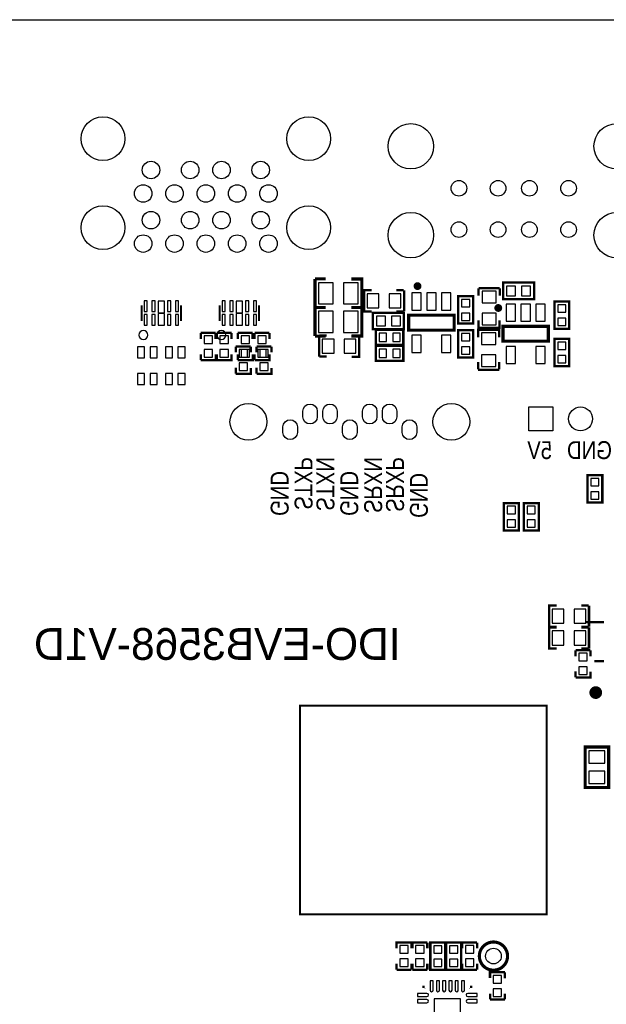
# Model space of a CAD drawing. Extents: x 0 to 360, y -1 to 107.
# Tile 12 of 15: x 254 to 291, y 41 to 104. Entities that reach past the tile are written whole.
import ezdxf
from ezdxf.enums import TextEntityAlignment as Align

# ---------------------------------------------------------------- set-up
doc = ezdxf.new("R2010")
doc.units = 0
doc.header["$MEASUREMENT"] = 0
for name, color, linetype in [('BG_OUTLINE', 6, 'CONTINUOUS'), ('BG_SILKSCREEN_BOTTOM', 7, 'CONTINUOUS'), ('PG_SILKSCREEN_BOTTOM', 7, 'CONTINUOUS'), ('PIN_BOTTOM', 1, 'CONTINUOUS')]:
    doc.layers.add(name, color=color, linetype=linetype)

msp = doc.modelspace()

# ---------------------------------------------------------------- linework, layer by layer
at = {"layer": 'BG_OUTLINE'}
msp.add_lwpolyline([(214.8544275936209, 3.15341), (214.8544275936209, 102.72141, -0.4142140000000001), (216.1244275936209, 103.99141), (358.6692275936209, 103.99141, -0.4142140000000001), (359.9392275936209, 102.72141), (359.9392275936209, 3.15341, -0.4142140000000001), (358.6692275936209, 1.883409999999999), (314.6764275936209, 1.883409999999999), (314.6764275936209, 3.102609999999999), (311.3236275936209, 3.102609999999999), (311.3236275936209, 1.883409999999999), (216.1244275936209, 1.883409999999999, -0.4142140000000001), (214.8544275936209, 3.15341)], format="xyb", dxfattribs=at)
at = {"layer": 'BG_OUTLINE', "const_width": 0.127}
msp.add_lwpolyline([(271.4710275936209, 46.84140999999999), (287.2190275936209, 46.84140999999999), (287.2190275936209, 60.17641), (271.4710275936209, 60.17641), (271.4710275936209, 46.84140999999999)], dxfattribs=at)
at = {"layer": 'PG_SILKSCREEN_BOTTOM'}
for points, const_width in [([(272.4225365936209, 85.606103), (272.4225365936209, 87.434903)], 0.2), ([(272.4225365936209, 87.434903), (273.0975165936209, 87.434903)], 0.2), ([(274.7344195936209, 87.43061), (275.4094245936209, 87.43061), (275.4094245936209, 85.60181), (274.7344195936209, 85.60181)], 0.2), ([(284.2110325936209, 86.851414), (282.8610225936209, 86.851414)], 0.150012), ([(282.865721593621, 86.361422), (282.865721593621, 86.836402)], 0.150012), ([(284.2157315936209, 86.836402), (284.2157315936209, 86.361422)], 0.150012), ([(284.4906355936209, 86.14361699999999), (286.4156255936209, 86.14361699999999), (286.4156255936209, 87.193603), (284.4406235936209, 87.193603), (284.4406235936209, 86.14361699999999), (284.4906355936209, 86.14361699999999)], 0.150012), ([(276.030429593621, 85.358605), (275.555423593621, 85.358605), (275.555423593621, 86.708615), (276.030429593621, 86.708615)], 0.150012), ([(277.6154395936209, 86.703916), (278.0904195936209, 86.703916)], 0.150012), ([(278.1054315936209, 85.358605), (278.1054315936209, 86.708615)], 0.150012), ([(281.5624225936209, 86.249408), (281.5624225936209, 84.574405), (282.5124325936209, 84.574405), (282.5124325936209, 86.324415), (281.5624225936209, 86.324415), (281.5624225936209, 86.249408)], 0.150012), ([(261.3565185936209, 84.746109), (261.3565185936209, 85.746107)], 0.127), ([(263.8563365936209, 84.746109), (263.8563365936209, 85.746107)], 0.127), ([(266.334918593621, 84.746109), (266.334918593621, 85.746107)], 0.127), ([(268.834736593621, 84.746109), (268.834736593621, 85.746107)], 0.127), ([(272.4225365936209, 83.777303), (272.4225365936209, 85.606103)], 0.2), ([(272.4225365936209, 85.606103), (273.0975165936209, 85.606103)], 0.2), ([(273.0975165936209, 85.606103), (272.4225365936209, 85.606103)], 0.2), ([(274.7344195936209, 85.60181), (275.4094245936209, 85.60181), (275.4094245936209, 83.77301), (274.7344195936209, 83.77301)], 0.2), ([(287.7092225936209, 85.919208), (287.7092225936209, 84.244205), (288.6592325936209, 84.244205), (288.6592325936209, 85.994215), (287.7092225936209, 85.994215), (287.7092225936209, 85.919208)], 0.150012), ([(278.0348195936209, 85.263203), (276.1098295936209, 85.263203), (276.1098295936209, 84.21321699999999), (278.0848315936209, 84.21321699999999), (278.0848315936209, 85.263203), (278.0348195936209, 85.263203)], 0.150012), ([(278.0904195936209, 85.353906), (277.6154395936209, 85.353906)], 0.150012), ([(281.3030375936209, 85.111615), (278.4030175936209, 85.111615), (278.4030175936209, 84.161605), (281.3030375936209, 84.161605), (281.3030375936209, 85.111615)], 0.2), ([(284.2110325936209, 84.77641199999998), (284.2110325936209, 84.30140599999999), (282.8610225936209, 84.30140599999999), (282.8610225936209, 84.77641199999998)], 0.150012), ([(287.3228375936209, 84.40041500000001), (284.4228175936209, 84.40041500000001), (284.4228175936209, 83.45040499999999), (287.3228375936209, 83.45040499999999), (287.3228375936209, 84.40041500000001)], 0.2), ([(265.127021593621, 83.598715), (265.127021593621, 83.973721)], 0.150012), ([(265.1286225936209, 83.987615), (266.0786325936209, 83.987615)], 0.150012), ([(266.077032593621, 83.598715), (266.077032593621, 83.973721)], 0.150012), ([(266.1430215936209, 83.598715), (266.1430215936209, 83.973721)], 0.150012), ([(266.1446225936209, 83.987615), (267.0946325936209, 83.987615)], 0.150012), ([(267.0930325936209, 83.598715), (267.0930325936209, 83.973721)], 0.150012), ([(267.4892215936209, 83.598715), (267.4892215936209, 83.973721)], 0.150012), ([(267.4908225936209, 83.987615), (268.4408325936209, 83.987615)], 0.150012), ([(268.4392325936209, 83.598715), (268.4392325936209, 83.973721)], 0.150012), ([(268.5560215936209, 83.598715), (268.5560215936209, 83.973721)], 0.150012), ([(268.5576225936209, 83.987615), (269.5076325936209, 83.987615)], 0.150012), ([(269.5060325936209, 83.598715), (269.5060325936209, 83.973721)], 0.150012), ([(273.0975165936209, 83.777303), (272.4225365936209, 83.777303)], 0.2), ([(272.685223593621, 83.81301500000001), (272.685223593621, 82.463005)], 0.150012), ([(272.7002355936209, 83.817714), (273.1752155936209, 83.817714)], 0.150012), ([(274.7602255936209, 83.81301500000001), (275.2352315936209, 83.81301500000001), (275.2352315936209, 82.463005), (274.7602255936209, 82.463005)], 0.150012), ([(276.3860295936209, 83.22180499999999), (278.0610325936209, 83.22180499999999), (278.0610325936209, 84.17181500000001), (276.3110225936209, 84.17181500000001), (276.3110225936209, 83.22180499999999), (276.3860295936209, 83.22180499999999)], 0.150012), ([(282.5124325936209, 82.490412), (282.5124325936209, 84.165415), (281.5624225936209, 84.165415), (281.5624225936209, 82.41540499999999), (282.5124325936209, 82.41540499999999), (282.5124325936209, 82.490412)], 0.150012), ([(282.8356225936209, 83.709408), (282.8356225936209, 84.184414), (284.1856325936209, 84.184414), (284.1856325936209, 83.709408)], 0.150012), ([(288.6592325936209, 81.931612), (288.6592325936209, 83.606615), (287.7092225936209, 83.606615), (287.7092225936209, 81.85660499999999), (288.6592325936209, 81.85660499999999), (288.6592325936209, 81.931612)], 0.150012), ([(267.3622215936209, 82.73511500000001), (267.3622215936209, 83.11012099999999)], 0.150012), ([(267.363822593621, 83.12401499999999), (268.3138325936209, 83.12401499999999)], 0.150012), ([(268.312232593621, 82.73511500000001), (268.312232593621, 83.11012099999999)], 0.150012), ([(268.6830215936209, 82.73511500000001), (268.6830215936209, 83.11012099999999)], 0.150012), ([(268.6846225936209, 83.12401499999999), (269.634632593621, 83.12401499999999)], 0.150012), ([(269.633032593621, 82.73511500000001), (269.633032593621, 83.11012099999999)], 0.150012), ([(276.3860295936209, 82.205805), (278.0610325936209, 82.205805), (278.0610325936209, 83.155815), (276.3110225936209, 83.155815), (276.3110225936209, 82.205805), (276.3860295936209, 82.205805)], 0.150012), ([(265.127021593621, 82.24870499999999), (265.127021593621, 82.62371100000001)], 0.150012), ([(265.1286225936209, 82.23760499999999), (266.0786325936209, 82.23760499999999), (266.0786325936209, 82.612611)], 0.150012), ([(266.1430215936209, 82.24870499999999), (266.1430215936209, 82.62371100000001)], 0.150012), ([(266.1446225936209, 82.23760499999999), (267.0946325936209, 82.23760499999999), (267.0946325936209, 82.612611)], 0.150012), ([(267.4892215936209, 82.24870499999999), (267.4892215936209, 82.62371100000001)], 0.150012), ([(267.4908225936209, 82.23760499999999), (268.4408325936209, 82.23760499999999), (268.4408325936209, 82.612611)], 0.150012), ([(268.5560215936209, 82.24870499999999), (268.5560215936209, 82.62371100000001)], 0.150012), ([(268.5576225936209, 82.23760499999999), (269.5076325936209, 82.23760499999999), (269.5076325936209, 82.612611)], 0.150012), ([(273.1752155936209, 82.467704), (272.7002355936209, 82.467704)], 0.150012), ([(267.3622215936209, 81.385105), (267.3622215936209, 81.760111)], 0.150012), ([(267.363822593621, 81.374005), (268.3138325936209, 81.374005), (268.3138325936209, 81.749011)], 0.150012), ([(268.6830215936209, 81.385105), (268.6830215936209, 81.760111)], 0.150012), ([(268.6846225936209, 81.374005), (269.634632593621, 81.374005), (269.634632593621, 81.749011)], 0.150012), ([(282.8309235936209, 81.64941799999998), (282.8309235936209, 82.124398)], 0.150012), ([(284.1809335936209, 82.124398), (284.1809335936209, 81.64941799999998)], 0.150012), ([(282.8356225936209, 81.63440599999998), (284.1856325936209, 81.63440599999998)], 0.150012), ([(290.7674325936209, 73.219412), (290.7674325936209, 74.89441500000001), (289.8174225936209, 74.89441500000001), (289.8174225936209, 73.14440499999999), (290.7674325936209, 73.14440499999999), (290.7674325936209, 73.219412)], 0.150012), ([(284.483422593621, 73.04140799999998), (284.483422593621, 71.36640499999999), (285.433432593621, 71.36640499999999), (285.433432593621, 73.116415), (284.483422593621, 73.116415), (284.483422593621, 73.04140799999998)], 0.150012), ([(285.7534225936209, 73.04140799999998), (285.7534225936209, 71.36640499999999), (286.7034325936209, 71.36640499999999), (286.7034325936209, 73.116415), (285.7534225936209, 73.116415), (285.7534225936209, 73.04140799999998)], 0.150012), ([(287.841429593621, 65.216405), (287.3664235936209, 65.216405), (287.3664235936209, 66.566415), (287.841429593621, 66.566415)], 0.150012), ([(289.426439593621, 66.561716), (289.901419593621, 66.561716)], 0.150012), ([(289.9164315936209, 65.216405), (289.9164315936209, 66.566415)], 0.150012), ([(290.881732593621, 65.507921), (289.738732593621, 65.507921)], 0.1524), ([(287.841429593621, 63.81940499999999), (287.3664235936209, 63.81940499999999), (287.3664235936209, 65.169415), (287.841429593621, 65.169415)], 0.150012), ([(289.901419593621, 65.21170599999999), (289.426439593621, 65.21170599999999)], 0.150012), ([(289.426439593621, 65.16471600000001), (289.901419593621, 65.16471600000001)], 0.150012), ([(289.9164315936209, 63.81940499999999), (289.9164315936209, 65.169415)], 0.150012), ([(289.0538215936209, 63.329515), (289.0538215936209, 63.704521)], 0.150012), ([(289.055422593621, 63.718415), (290.005432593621, 63.718415)], 0.150012), ([(289.901419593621, 63.814706), (289.426439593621, 63.814706)], 0.150012), ([(290.0038325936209, 63.329515), (290.0038325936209, 63.704521)], 0.150012), ([(290.881732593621, 63.00851), (290.246732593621, 63.00851)], 0.1524), ([(289.0538215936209, 61.979505), (289.0538215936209, 62.354511)], 0.150012), ([(289.055422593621, 61.96840499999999), (290.005432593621, 61.96840499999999), (290.005432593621, 62.34341099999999)], 0.150012), ([(291.1689305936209, 55.04560999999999), (291.1689305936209, 57.53481), (289.670330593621, 57.53481), (289.670330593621, 54.94400999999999), (291.1689305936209, 54.94400999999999), (291.1689305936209, 55.04560999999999)], 0.2), ([(278.5754325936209, 45.049415), (277.6254225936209, 45.049415), (277.6254225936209, 44.67440899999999)], 0.150012), ([(278.577033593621, 45.03831499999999), (278.577033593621, 44.66330899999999)], 0.150012), ([(279.5914325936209, 45.049415), (278.6414225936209, 45.049415), (278.6414225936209, 44.67440899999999)], 0.150012), ([(279.5930335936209, 45.03831499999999), (279.5930335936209, 44.66330899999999)], 0.150012), ([(279.7844225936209, 44.97440799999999), (279.7844225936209, 43.299405), (280.734432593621, 43.299405), (280.734432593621, 45.049415), (279.7844225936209, 45.049415), (279.7844225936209, 44.97440799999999)], 0.150012), ([(281.7504325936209, 43.37441199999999), (281.7504325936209, 45.049415), (280.800422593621, 45.049415), (280.800422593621, 43.299405), (281.7504325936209, 43.299405), (281.7504325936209, 43.37441199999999)], 0.150012), ([(282.7664325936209, 45.049415), (281.8164225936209, 45.049415), (281.8164225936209, 44.67440899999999)], 0.150012), ([(282.7680335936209, 45.03831499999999), (282.7680335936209, 44.66330899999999)], 0.150012), ([(277.6270225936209, 43.688305), (277.6270225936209, 43.313299)], 0.150012), ([(278.577033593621, 43.688305), (278.577033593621, 43.313299)], 0.150012), ([(278.6430225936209, 43.688305), (278.6430225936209, 43.313299)], 0.150012), ([(279.5930335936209, 43.688305), (279.5930335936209, 43.313299)], 0.150012), ([(281.8180225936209, 43.688305), (281.8180225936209, 43.313299)], 0.150012), ([(282.7680335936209, 43.688305), (282.7680335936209, 43.313299)], 0.150012), ([(278.5754325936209, 43.299405), (277.6254225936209, 43.299405)], 0.150012), ([(279.5914325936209, 43.299405), (278.6414225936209, 43.299405)], 0.150012), ([(282.7664325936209, 43.299405), (281.8164225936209, 43.299405)], 0.150012), ([(284.544432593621, 43.144415), (283.5944225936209, 43.144415), (283.5944225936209, 42.76940899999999)], 0.150012), ([(284.5460335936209, 43.13331499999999), (284.5460335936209, 42.75830899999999)], 0.150012), ([(279.3690305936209, 42.14462), (279.3690305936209, 42.19460699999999), (279.4190175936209, 42.19460699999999)], 0.2), ([(282.3690245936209, 42.14462), (282.3690245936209, 42.19460699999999), (282.3190375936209, 42.19460699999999)], 0.2), ([(283.5960225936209, 41.783305), (283.5960225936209, 41.40829899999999)], 0.150012), ([(284.5460335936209, 41.783305), (284.5460335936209, 41.40829899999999)], 0.150012), ([(284.544432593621, 41.394405), (283.5944225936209, 41.394405)], 0.150012)]:
    msp.add_lwpolyline(points, dxfattribs=dict(at, const_width=const_width))
for points, const_width in [([(279.0916375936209, 86.97241899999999, 1.000026), (278.841624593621, 86.972394, 0.999974), (279.0916375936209, 86.97241899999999)], 0.250012), ([(284.2478375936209, 85.575419, 1.000026), (283.9978245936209, 85.57539399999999, 0.999974), (284.2478375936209, 85.575419)], 0.250012), ([(290.5515325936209, 61.007803, -1.000026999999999), (290.1447265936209, 61.00782800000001, -0.9999729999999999), (290.5515325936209, 61.007803)], 0.4064), ([(284.7154255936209, 44.17440999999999, -1), (282.915429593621, 44.17440999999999, -1), (284.7154255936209, 44.17440999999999)], 0.2)]:
    msp.add_lwpolyline(points, format="xyb", dxfattribs=dict(at, const_width=const_width))
for points in [[(261.747424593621, 83.84921, 1), (261.179430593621, 83.84921, 1)], [(266.7258245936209, 83.84921, 1), (266.1578305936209, 83.84921, 1)]]:
    msp.add_lwpolyline(points, format="xyb", close=True, dxfattribs=at)
at = {"layer": 'PIN_BOTTOM'}
for points in [[(272.6344235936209, 85.84120499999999), (273.5844345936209, 85.84120499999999), (273.5844345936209, 87.19121499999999), (272.6344235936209, 87.19121499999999)], [(274.2344205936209, 85.84120499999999), (275.184431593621, 85.84120499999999), (275.184431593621, 87.19121499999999), (274.2344205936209, 87.19121499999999)], [(285.2206185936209, 86.97860399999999), (284.6506175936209, 86.97860399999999), (284.6506175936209, 86.358616), (285.2206185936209, 86.358616)], [(286.1806375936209, 86.97860399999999), (285.6106355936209, 86.97860399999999), (285.6106355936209, 86.358616), (286.1806375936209, 86.358616)], [(276.5054345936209, 86.483609), (275.7554235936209, 86.483609), (275.7554235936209, 85.583611), (276.5054345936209, 85.583611)], [(277.9054315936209, 86.483609), (277.1554205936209, 86.483609), (277.1554205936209, 85.583611), (277.9054315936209, 85.583611)], [(279.2030165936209, 86.53661899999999), (278.603017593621, 86.53661899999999), (278.603017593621, 85.436621), (279.2030165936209, 85.436621)], [(280.1530265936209, 86.53661899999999), (279.5530285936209, 86.53661899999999), (279.5530285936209, 85.436621), (280.1530265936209, 85.436621)], [(281.1030375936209, 86.53661899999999), (280.5030385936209, 86.53661899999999), (280.5030385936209, 85.436621), (281.1030375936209, 85.436621)], [(283.0860285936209, 86.65141400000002), (283.0860285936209, 85.90140299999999), (283.9860265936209, 85.90140299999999), (283.9860265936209, 86.65141400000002)], [(261.506429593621, 86.023602), (261.506429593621, 85.343594), (261.7064295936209, 85.343594), (261.7064295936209, 86.023602)], [(262.006530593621, 86.023602), (262.006530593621, 85.343594), (262.2065295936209, 85.343594), (262.2065295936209, 86.023602)], [(262.406427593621, 86.016414), (262.406427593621, 85.266403), (262.8064275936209, 85.266403), (262.8064275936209, 86.016414)], [(263.0063255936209, 86.023602), (263.0063255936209, 85.343594), (263.2063245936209, 85.343594), (263.2063245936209, 86.023602)], [(263.5064255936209, 86.023602), (263.5064255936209, 85.343594), (263.7064255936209, 85.343594), (263.7064255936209, 86.023602)], [(266.4848295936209, 86.023602), (266.4848295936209, 85.343594), (266.6848295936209, 85.343594), (266.6848295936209, 86.023602)], [(266.984930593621, 86.023602), (266.984930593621, 85.343594), (267.184929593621, 85.343594), (267.184929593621, 86.023602)], [(267.3848275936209, 86.016414), (267.3848275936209, 85.266403), (267.7848275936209, 85.266403), (267.7848275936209, 86.016414)], [(267.984725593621, 86.023602), (267.984725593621, 85.343594), (268.1847245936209, 85.343594), (268.1847245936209, 86.023602)], [(268.4848255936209, 86.023602), (268.4848255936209, 85.343594), (268.6848255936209, 85.343594), (268.6848255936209, 86.023602)], [(282.2974215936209, 85.64440599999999), (282.2974215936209, 86.11440700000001), (281.7774335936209, 86.11440700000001), (281.7774335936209, 85.64440599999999)], [(285.222816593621, 85.825419), (284.6228175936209, 85.825419), (284.6228175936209, 84.725421), (285.222816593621, 84.725421)], [(286.1728265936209, 85.825419), (285.5728285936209, 85.825419), (285.5728285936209, 84.725421), (286.1728265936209, 84.725421)], [(287.122837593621, 85.825419), (286.5228385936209, 85.825419), (286.5228385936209, 84.725421), (287.122837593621, 84.725421)], [(288.4442215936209, 85.314206), (288.4442215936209, 85.784207), (287.924233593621, 85.784207), (287.924233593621, 85.314206)], [(261.506429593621, 85.14882599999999), (261.506429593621, 84.46881799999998), (261.7064295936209, 84.46881799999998), (261.7064295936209, 85.14882599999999)], [(262.006530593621, 85.14882599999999), (262.006530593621, 84.46881799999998), (262.2065295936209, 84.46881799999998), (262.2065295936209, 85.14882599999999)], [(262.406427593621, 85.226017), (262.406427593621, 84.47600599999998), (262.8064275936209, 84.47600599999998), (262.8064275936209, 85.226017)], [(263.0063255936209, 85.14882599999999), (263.0063255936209, 84.46881799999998), (263.2063245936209, 84.46881799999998), (263.2063245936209, 85.14882599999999)], [(263.5064255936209, 85.14882599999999), (263.5064255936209, 84.46881799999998), (263.7064255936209, 84.46881799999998), (263.7064255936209, 85.14882599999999)], [(266.4848295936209, 85.14882599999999), (266.4848295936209, 84.46881799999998), (266.6848295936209, 84.46881799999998), (266.6848295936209, 85.14882599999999)], [(266.984930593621, 85.14882599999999), (266.984930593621, 84.46881799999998), (267.184929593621, 84.46881799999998), (267.184929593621, 85.14882599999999)], [(267.3848275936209, 85.226017), (267.3848275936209, 84.47600599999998), (267.7848275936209, 84.47600599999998), (267.7848275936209, 85.226017)], [(267.984725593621, 85.14882599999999), (267.984725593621, 84.46881799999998), (268.1847245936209, 84.46881799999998), (268.1847245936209, 85.14882599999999)], [(268.4848255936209, 85.14882599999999), (268.4848255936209, 84.46881799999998), (268.6848255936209, 84.46881799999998), (268.6848255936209, 85.14882599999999)], [(272.6344235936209, 84.01240499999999), (273.5844345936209, 84.01240499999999), (273.5844345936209, 85.362415), (272.6344235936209, 85.362415)], [(274.2344205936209, 84.01240499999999), (275.184431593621, 84.01240499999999), (275.184431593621, 85.362415), (274.2344205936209, 85.362415)], [(276.344817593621, 84.428216), (276.914819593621, 84.428216), (276.914819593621, 85.04820399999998), (276.344817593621, 85.04820399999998)], [(277.304835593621, 84.428216), (277.8748375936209, 84.428216), (277.8748375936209, 85.04820399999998), (277.304835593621, 85.04820399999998)], [(282.2974215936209, 84.784413), (282.2974215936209, 85.254414), (281.7774335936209, 85.254414), (281.7774335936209, 84.784413)], [(283.0860285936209, 85.25141699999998), (283.0860285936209, 84.50140599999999), (283.9860265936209, 84.50140599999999), (283.9860265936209, 85.25141699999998)], [(288.4442215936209, 84.454213), (288.4442215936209, 84.924214), (287.924233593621, 84.924214), (287.924233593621, 84.454213)], [(265.3336255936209, 83.787602), (265.3336255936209, 83.297611), (265.8736295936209, 83.297611), (265.8736295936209, 83.787602)], [(266.3496255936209, 83.787602), (266.3496255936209, 83.297611), (266.8896295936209, 83.297611), (266.8896295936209, 83.787602)], [(267.6958255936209, 83.787602), (267.6958255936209, 83.297611), (268.235829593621, 83.297611), (268.235829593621, 83.787602)], [(268.7626255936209, 83.787602), (268.7626255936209, 83.297611), (269.302629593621, 83.297611), (269.302629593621, 83.787602)], [(276.9910315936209, 83.95680399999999), (276.5210305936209, 83.95680399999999), (276.5210305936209, 83.43681600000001), (276.9910315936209, 83.43681600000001)], [(277.8510245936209, 83.95680399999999), (277.381023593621, 83.95680399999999), (277.381023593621, 83.43681600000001), (277.8510245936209, 83.43681600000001)], [(279.2030165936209, 83.83659899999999), (278.603017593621, 83.83659899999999), (278.603017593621, 82.736601), (279.2030165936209, 82.736601)], [(281.1030375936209, 83.83659899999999), (280.5030385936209, 83.83659899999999), (280.5030385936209, 82.736601), (281.1030375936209, 82.736601)], [(281.7774335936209, 83.955407), (281.7774335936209, 83.48540599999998), (282.2974215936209, 83.48540599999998), (282.2974215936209, 83.955407)], [(283.9606395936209, 83.23440299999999), (283.9606395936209, 83.98441400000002), (283.060641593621, 83.98441400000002), (283.060641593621, 83.23440299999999)], [(261.0924225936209, 82.39342200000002), (261.5424345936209, 82.39342200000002), (261.5424345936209, 83.09342), (261.0924225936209, 83.09342)], [(261.892420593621, 82.39342200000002), (262.3424325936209, 82.39342200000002), (262.3424325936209, 83.09342), (261.892420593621, 83.09342)], [(262.870422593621, 82.39342200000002), (263.3204345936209, 82.39342200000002), (263.3204345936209, 83.09342), (262.870422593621, 83.09342)], [(263.6704205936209, 82.39342200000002), (264.1204325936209, 82.39342200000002), (264.1204325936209, 83.09342), (263.6704205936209, 83.09342)], [(272.8852235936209, 82.688011), (273.6352345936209, 82.688011), (273.6352345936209, 83.588009), (272.8852235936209, 83.588009)], [(274.2852205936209, 82.688011), (275.0352315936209, 82.688011), (275.0352315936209, 83.588009), (274.2852205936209, 83.588009)], [(281.7774335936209, 83.095414), (281.7774335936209, 82.625413), (282.2974215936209, 82.625413), (282.2974215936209, 83.095414)], [(285.222816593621, 83.125399), (284.6228175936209, 83.125399), (284.6228175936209, 82.025401), (285.222816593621, 82.025401)], [(287.122837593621, 83.125399), (286.5228385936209, 83.125399), (286.5228385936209, 82.025401), (287.122837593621, 82.025401)], [(287.924233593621, 83.39660699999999), (287.924233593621, 82.92660599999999), (288.4442215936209, 82.92660599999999), (288.4442215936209, 83.39660699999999)], [(265.3336255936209, 82.927609), (265.3336255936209, 82.43761799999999), (265.8736295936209, 82.43761799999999), (265.8736295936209, 82.927609)], [(266.3496255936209, 82.927609), (266.3496255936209, 82.43761799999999), (266.8896295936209, 82.43761799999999), (266.8896295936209, 82.927609)], [(267.568825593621, 82.92400200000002), (267.568825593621, 82.43401099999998), (268.108829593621, 82.43401099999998), (268.108829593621, 82.92400200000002)], [(267.6958255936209, 82.927609), (267.6958255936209, 82.43761799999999), (268.235829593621, 82.43761799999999), (268.235829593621, 82.927609)], [(268.7626255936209, 82.927609), (268.7626255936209, 82.43761799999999), (269.302629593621, 82.43761799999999), (269.302629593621, 82.927609)], [(268.889625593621, 82.92400200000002), (268.889625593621, 82.43401099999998), (269.4296295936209, 82.43401099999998), (269.4296295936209, 82.92400200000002)], [(276.9910315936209, 82.94080399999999), (276.5210305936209, 82.94080399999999), (276.5210305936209, 82.420816), (276.9910315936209, 82.420816)], [(277.8510245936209, 82.94080399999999), (277.381023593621, 82.94080399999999), (277.381023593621, 82.420816), (277.8510245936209, 82.420816)], [(283.9606395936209, 81.83440599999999), (283.9606395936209, 82.58441699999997), (283.060641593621, 82.58441699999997), (283.060641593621, 81.83440599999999)], [(287.924233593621, 82.536614), (287.924233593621, 82.066613), (288.4442215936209, 82.066613), (288.4442215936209, 82.536614)], [(267.568825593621, 82.064009), (267.568825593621, 81.574018), (268.108829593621, 81.574018), (268.108829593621, 82.064009)], [(268.889625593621, 82.064009), (268.889625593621, 81.574018), (269.4296295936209, 81.574018), (269.4296295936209, 82.064009)], [(261.0924225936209, 80.6934), (261.5424345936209, 80.6934), (261.5424345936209, 81.393398), (261.0924225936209, 81.393398)], [(261.892420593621, 80.6934), (262.3424325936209, 80.6934), (262.3424325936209, 81.393398), (261.892420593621, 81.393398)], [(262.870422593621, 80.6934), (263.3204345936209, 80.6934), (263.3204345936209, 81.393398), (262.870422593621, 81.393398)], [(263.6704205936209, 80.6934), (264.1204325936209, 80.6934), (264.1204325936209, 81.393398), (263.6704205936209, 81.393398)], [(287.600027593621, 79.25180999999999), (287.600027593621, 77.72780999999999), (286.0760275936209, 77.72780999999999), (286.0760275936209, 79.25180999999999)], [(290.032433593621, 74.684407), (290.032433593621, 74.214406), (290.5524215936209, 74.214406), (290.5524215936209, 74.684407)], [(290.032433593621, 73.824414), (290.032433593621, 73.354413), (290.5524215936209, 73.354413), (290.5524215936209, 73.824414)], [(285.2184215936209, 72.43640599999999), (285.2184215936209, 72.906407), (284.6984335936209, 72.906407), (284.6984335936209, 72.43640599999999)], [(286.488421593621, 72.43640599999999), (286.488421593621, 72.906407), (285.968433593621, 72.906407), (285.968433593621, 72.43640599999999)], [(285.2184215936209, 71.576413), (285.2184215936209, 72.04641399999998), (284.6984335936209, 72.04641399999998), (284.6984335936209, 71.576413)], [(286.488421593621, 71.576413), (286.488421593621, 72.04641399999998), (285.968433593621, 72.04641399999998), (285.968433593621, 71.576413)], [(288.316434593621, 66.341409), (287.5664235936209, 66.341409), (287.5664235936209, 65.441411), (288.316434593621, 65.441411)], [(289.7164315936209, 66.341409), (288.9664205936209, 66.341409), (288.9664205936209, 65.441411), (289.7164315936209, 65.441411)], [(288.316434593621, 64.944409), (287.5664235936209, 64.944409), (287.5664235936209, 64.044411), (288.316434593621, 64.044411)], [(289.7164315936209, 64.944409), (288.9664205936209, 64.944409), (288.9664205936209, 64.044411), (289.7164315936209, 64.044411)], [(289.2604255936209, 63.518402), (289.2604255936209, 63.028411), (289.800429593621, 63.028411), (289.800429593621, 63.518402)], [(289.2604255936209, 62.658409), (289.2604255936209, 62.168418), (289.800429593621, 62.168418), (289.800429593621, 62.658409)], [(289.909433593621, 57.289421), (289.909433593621, 56.489422), (290.9294215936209, 56.489422), (290.9294215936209, 57.289421)], [(289.909433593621, 55.989398), (289.909433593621, 55.189399), (290.9294215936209, 55.189399), (290.9294215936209, 55.989398)], [(278.3704295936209, 44.35939799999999), (278.3704295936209, 44.84938999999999), (277.8304255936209, 44.84938999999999), (277.8304255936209, 44.35939799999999)], [(279.3864295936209, 44.35939799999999), (279.3864295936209, 44.84938999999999), (278.8464255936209, 44.84938999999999), (278.8464255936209, 44.35939799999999)], [(280.5194215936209, 44.36940599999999), (280.5194215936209, 44.83940699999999), (279.9994335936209, 44.83940699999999), (279.9994335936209, 44.36940599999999)], [(281.015433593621, 44.83940699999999), (281.015433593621, 44.36940599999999), (281.535421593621, 44.36940599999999), (281.535421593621, 44.83940699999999)], [(282.5614295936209, 44.35939799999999), (282.5614295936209, 44.84938999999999), (282.021425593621, 44.84938999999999), (282.021425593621, 44.35939799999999)], [(278.3704295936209, 43.49940499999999), (278.3704295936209, 43.989396), (277.8304255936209, 43.989396), (277.8304255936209, 43.49940499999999)], [(279.3864295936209, 43.49940499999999), (279.3864295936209, 43.989396), (278.8464255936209, 43.989396), (278.8464255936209, 43.49940499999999)], [(280.5194215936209, 43.509413), (280.5194215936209, 43.97941399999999), (279.9994335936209, 43.97941399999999), (279.9994335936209, 43.509413)], [(281.015433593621, 43.97941399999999), (281.015433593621, 43.509413), (281.535421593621, 43.509413), (281.535421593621, 43.97941399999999)], [(282.5614295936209, 43.49940499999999), (282.5614295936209, 43.989396), (282.021425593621, 43.989396), (282.021425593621, 43.49940499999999)], [(284.3394295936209, 42.45439799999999), (284.3394295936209, 42.94438999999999), (283.7994255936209, 42.94438999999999), (283.7994255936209, 42.45439799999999)], [(284.3394295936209, 41.594405), (284.3394295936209, 42.084396), (283.7994255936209, 42.084396), (283.7994255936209, 41.594405)], [(280.019016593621, 40.29461099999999), (280.3690285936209, 39.944599), (281.719038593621, 39.944599), (281.719038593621, 41.444621), (280.019016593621, 41.444621)]]:
    msp.add_lwpolyline(points, close=True, dxfattribs=at)
for points in [[(272.5660215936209, 78.979014), (272.5660215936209, 78.629002, -1), (271.6460335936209, 78.629002), (271.6460335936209, 78.979014, -1)], [(273.8360215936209, 78.979014), (273.8360215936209, 78.629002, -1), (272.916033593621, 78.629002), (272.916033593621, 78.979014, -1)], [(276.3760215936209, 78.979014), (276.3760215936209, 78.629002, -1), (275.4560335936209, 78.629002), (275.4560335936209, 78.979014, -1)], [(277.6460215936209, 78.979014), (277.6460215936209, 78.629002, -1), (276.726033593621, 78.629002), (276.726033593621, 78.979014, -1)], [(271.296021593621, 77.979016), (271.296021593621, 77.629004, -1), (270.3760335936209, 77.629004), (270.3760335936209, 77.979016, -1)], [(275.106021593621, 77.979016), (275.106021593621, 77.629004, -1), (274.1860335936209, 77.629004), (274.1860335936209, 77.979016, -1)], [(278.916021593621, 77.979016), (278.916021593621, 77.629004, -1), (277.9960335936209, 77.629004), (277.9960335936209, 77.979016, -1)], [(279.7690295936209, 42.59463199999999), (279.7690295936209, 41.99460699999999, 0.999878), (279.9690295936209, 41.99460699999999), (279.9690295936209, 42.59463199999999)], [(280.169028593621, 42.59463199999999), (280.169028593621, 41.99460699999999, 0.999878), (280.3690285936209, 41.99460699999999), (280.3690285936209, 42.59463199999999)], [(280.569028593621, 42.59463199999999), (280.569028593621, 41.99460699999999, 0.999878), (280.7690275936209, 41.99460699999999), (280.7690275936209, 42.59463199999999)], [(280.9690275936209, 42.59463199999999), (280.9690275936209, 41.99460699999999, 0.999878), (281.169026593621, 41.99460699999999), (281.169026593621, 42.59463199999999)], [(281.369026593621, 42.59463199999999), (281.369026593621, 41.99460699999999, 0.999878), (281.5690265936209, 41.99460699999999), (281.5690265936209, 42.59463199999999)], [(281.7690255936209, 42.59463199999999), (281.7690255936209, 41.99460699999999, 0.999878), (281.9690255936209, 41.99460699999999), (281.9690255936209, 42.59463199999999)], [(278.969005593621, 41.59460799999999), (279.5690305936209, 41.59460799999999, 0.999878), (279.5690305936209, 41.794608), (278.969005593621, 41.794608)], [(282.7690495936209, 41.794608), (282.1690245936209, 41.794608, 0.999878), (282.1690245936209, 41.59460799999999), (282.7690495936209, 41.59460799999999)], [(278.969005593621, 41.19460899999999), (279.5690305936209, 41.19460899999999, 0.999878), (279.5690305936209, 41.39460899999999), (278.969005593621, 41.39460899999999)], [(282.7690495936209, 41.39460899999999), (282.1690245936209, 41.39460899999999, 0.999878), (282.1690245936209, 41.19460899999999), (282.7690495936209, 41.19460899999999)]]:
    msp.add_lwpolyline(points, format="xyb", close=True, dxfattribs=at)
for centre, radius in [((258.8812635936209, 96.38919000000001), 1.397), ((272.0211915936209, 96.38919000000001), 1.397), ((278.5398475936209, 95.90659), 1.450339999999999), ((291.6818075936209, 95.90659), 1.450339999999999), ((261.9511075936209, 94.38919399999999), 0.5588), ((264.4512295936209, 94.38919399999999), 0.5588), ((266.451225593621, 94.38919399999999), 0.5588), ((268.9513475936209, 94.38919399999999), 0.5588), ((281.6107075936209, 93.22180999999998), 0.50038), ((284.110067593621, 93.22180999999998), 0.50038), ((286.1115875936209, 93.22180999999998), 0.50038), ((288.6109475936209, 93.22180999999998), 0.50038), ((261.4512355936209, 92.88907), 0.5588), ((263.451231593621, 92.88907), 0.5588), ((265.4512275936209, 92.88907), 0.5588), ((267.451223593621, 92.88907), 0.5588), ((269.4512195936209, 92.88907), 0.5588), ((258.8812635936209, 90.70924199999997), 1.397), ((272.0211915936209, 90.70924199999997), 1.397), ((261.9511075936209, 91.18930199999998), 0.5588), ((264.4512295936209, 91.18930199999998), 0.5588), ((266.451225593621, 91.18930199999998), 0.5588), ((268.9513475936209, 91.18930199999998), 0.5588), ((278.5398475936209, 90.22715), 1.450339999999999), ((291.6818075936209, 90.22715), 1.450339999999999), ((281.6107075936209, 90.58021), 0.50038), ((284.110067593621, 90.58021), 0.50038), ((286.1115875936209, 90.58021), 0.50038), ((288.6109475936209, 90.58021), 0.50038), ((261.4512355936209, 89.68917799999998), 0.5588), ((263.451231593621, 89.68917799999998), 0.5588), ((265.4512275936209, 89.68917799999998), 0.5588), ((267.451223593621, 89.68917799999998), 0.5588), ((269.4512195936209, 89.68917799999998), 0.5588), ((268.1659795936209, 78.30413599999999), 1.175004), ((281.126075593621, 78.30413599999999), 1.175004), ((289.3780275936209, 78.48980999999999), 0.762), ((283.8154275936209, 44.17440999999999), 0.499999)]:
    msp.add_circle(centre, radius, dxfattribs=at)

# ---------------------------------------------------------------- texts
at = {"layer": 'BG_SILKSCREEN_BOTTOM', "text_generation_flag": 2, "width": 0.844444}
for s, p in [('5V', (285.9744275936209, 75.92441)), ('GND', (288.5144275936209, 75.92441))]:
    msp.add_text(s, height=1.143, dxfattribs=at).set_placement(p, align=Align.RIGHT)
for s, p in [('STXP', (271.1154275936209, 76.05141)), ('STXN', (272.5124275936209, 76.05141)), ('SRXN', (275.5604275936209, 76.05141)), ('SRXP', (276.9574275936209, 76.05141)), ('GND', (269.591427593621, 75.16241)), ('GND', (274.0364275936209, 75.16241)), ('GND', (278.4814275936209, 75.03541))]:
    msp.add_text(s, height=1.143, rotation=270, dxfattribs=at).set_placement(p, align=Align.RIGHT)
at = {"layer": 'BG_SILKSCREEN_BOTTOM', "text_generation_flag": 2}
msp.add_text('IDO-EVB3568-V1D', height=2.032, dxfattribs=at).set_placement((254.4784275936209, 63.09740999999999), align=Align.RIGHT)

doc.saveas('drawing.dxf')
